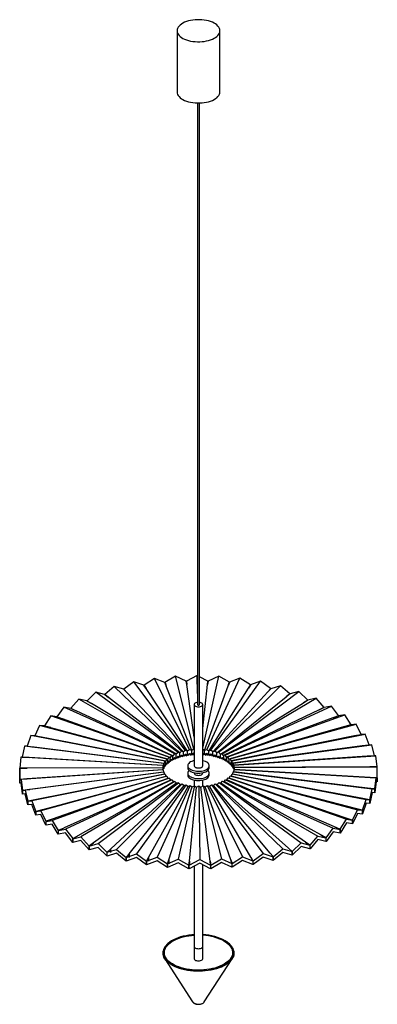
# Paper-space layout '_Trimétrica' of a CAD drawing. Header units: millimetres. Extents: x -282 to 218, y -744 to 634.
import ezdxf

# ---------------------------------------------------------------- set-up
doc = ezdxf.new("R2010")
doc.units = ezdxf.units.MM

psp = doc.layouts.new('_Trimétrica')

# ---------------------------------------------------------------- linework, layer by layer
at = {"color": 7, "linetype": 'Continuous', "lineweight": 25}
for p, q in [((-62.2, 618.7), (-62.2, 533)), ((-2.2, 533), (-2.2, 618.7)), ((-33.7, 517.5), (-33.7, -324.2)), ((-30.7, -324.2), (-30.7, 517.5)), ((-93.9, -287.6), (-108.4, -297.2)), ((-44.6, -387.5), (-93.9, -287.6)), ((-79.3, -293.4), (-93.9, -287.6)), ((-64.2, -284.7), (-79.1, -293.4)), ((-38.6, -386.9), (-64.2, -284.7)), ((-49.3, -291.4), (-64.2, -284.7)), ((-34.1, -283.7), (-49.1, -291.4)), ((-33.7, -308.9), (-34.1, -283.7)), ((-33.7, -283.9), (-34.1, -283.7)), ((-19.1, -291.3), (-30.7, -285.4)), ((-26.2, -385.3), (-3.9, -284.5)), ((-20.6, -387.4), (25.8, -287.2)), ((-3.9, -284.5), (-18.8, -291.3)), ((11, -293), (-3.9, -284.5)), ((25.8, -287.2), (11.2, -293.1)), ((40.4, -296.6), (25.8, -287.2)), ((-150.1, -298.9), (-163.3, -310.2)), ((-55.8, -389.7), (-150.1, -298.9)), ((-136.8, -302.9), (-150.1, -298.9)), ((-136.8, -302.9), (-136.6, -303.1)), ((-122.6, -292.4), (-136.6, -302.8)), ((-136.4, -303.1), (-136.6, -302.8)), ((-132.6, -307.3), (-136.6, -303.1)), ((-136.4, -303.1), (-132.5, -307.4)), ((-50.3, -388.4), (-122.6, -292.4)), ((-108.6, -297.3), (-122.6, -292.4)), ((-108.6, -297.3), (-108.5, -297.5)), ((-105.5, -301.8), (-108.5, -297.5)), ((-108.3, -297.4), (-108.4, -297.2)), ((-108.3, -297.4), (-105.4, -302)), ((-105.4, -302), (-105.5, -301.8)), ((-47.5, -389.4), (-105.4, -302)), ((-79.3, -293.4), (-79.2, -293.6)), ((-77.3, -298.2), (-79.2, -293.6)), ((-79, -293.6), (-79.1, -293.4)), ((-79, -293.6), (-77.3, -298.3)), ((-79, -294.1), (-79, -293.6)), ((-77.3, -298.3), (-77.3, -298.2)), ((-41.6, -388.6), (-77.3, -298.3)), ((-49.3, -291.4), (-49.3, -291.6)), ((-48.5, -296.2), (-49.3, -291.6)), ((-49.1, -291.6), (-49.1, -291.4)), ((-49.1, -291.6), (-48.5, -296.4)), ((-49.1, -292.8), (-49.1, -291.6)), ((-48.5, -296.4), (-48.5, -296.2)), ((-38.2, -369.7), (-48.5, -296.4)), ((-26.2, -357.6), (-19.5, -296.3)), ((-23.6, -388.6), (9.3, -298)), ((-19.5, -296.1), (-19.1, -291.5)), ((-18.9, -291.5), (-19.5, -296.3)), ((-19.1, -291.3), (-19.1, -291.5)), ((-19.1, -291.5), (-19.1, -293)), ((-18.9, -291.5), (-18.8, -291.3)), ((-17.7, -389.3), (37.5, -301.4)), ((-14.8, -388.3), (54.7, -291.7)), ((-9.3, -389.5), (82.3, -298)), ((11.1, -293.3), (9.3, -298)), ((9.4, -297.8), (10.9, -293.3)), ((11, -293), (10.9, -293.3)), ((10.9, -293.3), (10.9, -293.8)), ((11.1, -293.3), (11.2, -293.1)), ((40.5, -296.9), (37.5, -301.4)), ((37.6, -301.3), (40.3, -296.9)), ((40.4, -296.6), (40.3, -296.9)), ((40.5, -296.9), (40.6, -296.7)), ((54.7, -291.7), (40.6, -296.7)), ((68.7, -302), (54.7, -291.7)), ((68.8, -302.3), (64.7, -306.6)), ((64.9, -306.5), (68.6, -302.3)), ((68.7, -302), (68.6, -302.3)), ((68.8, -302.3), (69, -302.1)), ((82.3, -298), (69, -302.1)), ((95.6, -309.2), (82.3, -298)), ((-199.4, -316.7), (-210.6, -329.5)), ((-65.7, -393.3), (-199.4, -316.7)), ((-188.2, -319.2), (-199.4, -316.7)), ((-175.8, -307), (-188.1, -319.1)), ((-60.9, -391.3), (-175.8, -307)), ((-163.5, -310.2), (-175.8, -307)), ((-163.5, -310.2), (-163.2, -310.4)), ((-163.1, -310.4), (-163.3, -310.2)), ((-158.2, -314.3), (-163.2, -310.4)), ((-163.1, -310.4), (-158.1, -314.4)), ((-158.1, -314.4), (-158.2, -314.3)), ((-58.5, -392), (-158.1, -314.4)), ((-132.5, -307.4), (-132.6, -307.3)), ((-53.1, -390.5), (-132.5, -307.4)), ((-12, -390.4), (64.7, -306.6)), ((-6.6, -391.8), (90.5, -313.5)), ((-4.1, -391.1), (108.3, -305.9)), ((0.7, -393), (132.2, -315.4)), ((95.6, -309.4), (90.5, -313.5)), ((90.7, -313.4), (95.4, -309.4)), ((95.6, -309.2), (95.4, -309.4)), ((95.6, -309.4), (95.8, -309.2)), ((108.3, -305.9), (95.8, -309.2)), ((120.7, -317.9), (108.3, -305.9)), ((132.2, -315.4), (120.9, -318)), ((143.5, -328.2), (132.2, -315.4)), ((-220.6, -327.8), (-230.4, -341.3)), ((-69.9, -395.5), (-220.6, -327.8)), ((-210.7, -329.6), (-220.6, -327.8)), ((-210.7, -329.6), (-210.4, -329.8)), ((-210.3, -329.7), (-210.6, -329.5)), ((-203.6, -332.9), (-210.4, -329.8)), ((-210.2, -329.7), (-203.4, -333)), ((-188.2, -319.2), (-187.9, -319.4)), ((-187.8, -319.3), (-188.1, -319.1)), ((-182, -322.9), (-187.9, -319.4)), ((-187.8, -319.3), (-181.8, -323)), ((-181.8, -323), (-182, -322.9)), ((-63.4, -393.8), (-181.8, -323)), ((-38.2, -324.2), (-38.2, -409.9)), ((-26.2, -409.9), (-26.2, -324.2)), ((-1.6, -393.5), (114.5, -321.9)), ((5, -395.2), (153.7, -326.3)), ((120.6, -318.2), (114.5, -321.9)), ((114.7, -321.8), (120.4, -318.1)), ((120.7, -317.9), (120.4, -318.1)), ((120.6, -318.2), (120.9, -318)), ((143.3, -328.4), (136.4, -331.7)), ((136.6, -331.6), (143.2, -328.3)), ((143.2, -328.3), (143.5, -328.2)), ((143.3, -328.4), (143.6, -328.2)), ((153.7, -326.3), (143.6, -328.2)), ((163.7, -339.7), (153.7, -326.3)), ((-239, -340.1), (-247.5, -354.1)), ((-73.6, -398), (-239, -340.1)), ((-230.6, -341.4), (-239, -340.1)), ((-230.6, -341.4), (-230.2, -341.5)), ((-230.1, -341.4), (-230.4, -341.3)), ((-222.7, -344.2), (-230.2, -341.5)), ((-230.1, -341.4), (-222.5, -344.3)), ((-222.5, -344.3), (-222.7, -344.2)), ((-71.9, -398.2), (-222.5, -344.3)), ((-203.4, -333), (-203.6, -332.9)), ((-67.9, -395.9), (-203.4, -333)), ((136.4, -331.7), (2.9, -395.6)), ((155.8, -342.8), (7, -397.9)), ((8.7, -397.6), (172.5, -338.5)), ((163.5, -340), (155.8, -342.8)), ((156, -342.7), (163.4, -339.9)), ((163.4, -339.9), (163.7, -339.7)), ((163.5, -340), (163.8, -339.8)), ((172.5, -338.5), (163.8, -339.8)), ((181.1, -352.5), (172.5, -338.5)), ((-254.5, -353.4), (-261.3, -368)), ((-76.7, -400.6), (-254.5, -353.4)), ((-247.6, -354.2), (-254.5, -353.4)), ((-247.6, -354.2), (-247.2, -354.3)), ((-247.1, -354.3), (-247.5, -354.1)), ((-239, -356.5), (-247.2, -354.3)), ((-247.1, -354.3), (-238.8, -356.6)), ((-238.8, -356.6), (-239, -356.5)), ((-75.3, -400.8), (-238.8, -356.6)), ((172.5, -355), (10.4, -400.5)), ((11.9, -400.3), (188.3, -351.7)), ((180.8, -352.7), (172.5, -355)), ((172.7, -355), (180.7, -352.6)), ((180.7, -352.6), (181.1, -352.5)), ((180.8, -352.7), (181.2, -352.6)), ((188.3, -351.7), (181.2, -352.6)), ((195.3, -366.2), (188.3, -351.7)), ((-266.6, -367.7), (-271.8, -382.6)), ((-79.1, -403.5), (-266.6, -367.7)), ((-261.4, -368.1), (-266.6, -367.7)), ((-261.4, -368.1), (-261, -368.2)), ((-260.9, -368.1), (-261.3, -368)), ((-252.3, -369.8), (-261, -368.2)), ((-260.9, -368.1), (-252, -369.9)), ((-252, -369.9), (-252.3, -369.8)), ((-78.1, -403.6), (-252, -369.9)), ((186.1, -368.2), (13.3, -403.2)), ((14.4, -403.1), (200.9, -365.9)), ((195, -366.4), (186.1, -368.2)), ((186.4, -368.2), (194.9, -366.3)), ((194.9, -366.3), (195.3, -366.2)), ((195, -366.4), (195.4, -366.3)), ((200.9, -365.9), (195.4, -366.3)), ((206.3, -380.7), (200.9, -365.9)), ((-275.4, -382.6), (-278.9, -397.7)), ((-80.9, -406.5), (-275.4, -382.6)), ((-271.9, -382.7), (-275.4, -382.6)), ((-271.9, -382.7), (-271.5, -382.8)), ((-271.4, -382.7), (-271.8, -382.6)), ((-262.4, -383.9), (-271.5, -382.8)), ((-271.4, -382.7), (-262.1, -383.9)), ((-262.1, -383.9), (-262.4, -383.9)), ((-80.2, -406.5), (-262.1, -383.9)), ((196.6, -382.1), (15.5, -406.1)), ((16.2, -406.1), (210.1, -380.7)), ((205.9, -380.9), (196.6, -382.1)), ((196.9, -382.1), (205.9, -380.8)), ((205.9, -380.8), (206.3, -380.7)), ((205.9, -380.9), (206.4, -380.9)), ((210.1, -380.7), (206.4, -380.9)), ((213.8, -395.8), (210.1, -380.7)), ((-280.6, -397.9), (-282.3, -413.2)), ((-81.9, -409.5), (-280.6, -397.9)), ((-278.9, -397.9), (-280.6, -397.9)), ((-278.4, -397.8), (-278.9, -397.7)), ((-278.9, -397.9), (-278.5, -397.9)), ((-269.1, -398.4), (-278.5, -397.9)), ((-278.4, -397.8), (-268.9, -398.4)), ((-268.9, -398.4), (-269.1, -398.4)), ((-81.6, -409.5), (-268.9, -398.4)), ((-73.6, -398), (-75.3, -400.8)), ((-71.9, -398.2), (-73.6, -398)), ((-69.9, -395.5), (-71.9, -398.2)), ((-71.9, -403.4), (-71.9, -398.2)), ((-67.9, -395.9), (-69.9, -395.5)), ((-69.4, -402.7), (-65.7, -398.4)), ((-65.7, -393.3), (-67.9, -395.9)), ((-67.9, -401), (-67.9, -395.9)), ((-66.6, -401.3), (-66.6, -399.2)), ((-65, -400.5), (-66.6, -399.5)), ((-63.4, -393.8), (-65.7, -393.3)), ((-65.7, -398.4), (-61.9, -399.3)), ((-65, -400.5), (-60.9, -396.5)), ((-65, -398.5), (-65, -400.5)), ((-60.9, -391.3), (-63.4, -393.8)), ((-63.4, -398.9), (-63.4, -393.8)), ((-61.9, -399.3), (-61.9, -397.3)), ((-60.2, -398.6), (-61.8, -397.4)), ((-58.5, -392), (-60.9, -391.3)), ((-60.9, -396.5), (-56.8, -397.6)), ((-60.2, -398.6), (-55.8, -394.9)), ((-60.2, -396.6), (-60.2, -398.6)), ((-55.8, -389.7), (-58.5, -392)), ((-58.5, -397.2), (-58.5, -392)), ((-56.8, -397.6), (-56.8, -395.6)), ((-55, -397.1), (-56.5, -395.4)), ((-53.1, -390.5), (-55.8, -389.7)), ((-55.8, -394.9), (-51.4, -396.2)), ((-55, -397.1), (-50.3, -393.6)), ((-55, -395), (-55, -397.1)), ((-50.3, -388.4), (-53.1, -390.5)), ((-53.1, -395.7), (-53.1, -390.5)), ((-51.4, -396.2), (-51.4, -394.2)), ((-49.4, -395.8), (-50.7, -393.8)), ((-47.5, -389.4), (-50.3, -388.4)), ((-50.3, -393.6), (-45.6, -395.2)), ((-49.4, -395.8), (-44.6, -392.6)), ((-49.4, -393.8), (-49.4, -395.8)), ((-44.6, -387.5), (-47.5, -389.4)), ((-47.5, -394.6), (-47.5, -389.4)), ((-45.6, -395.2), (-45.6, -393.2)), ((-41.6, -388.6), (-44.6, -387.5)), ((-44.6, -392.6), (-39.7, -394.6)), ((-43.6, -394.9), (-44.4, -392.8)), ((-43.6, -394.9), (-38.6, -392)), ((-43.6, -392.9), (-43.6, -394.9)), ((-38.6, -386.9), (-41.6, -388.6)), ((-41.6, -393.8), (-41.6, -388.6)), ((-39.7, -394.6), (-39.7, -392.5)), ((-38.2, -387.1), (-38.6, -386.9)), ((-38.6, -392), (-38.2, -392.2)), ((-23.6, -388.6), (-26.2, -387)), ((-26.2, -392.2), (-21.6, -394.9)), ((-25.5, -394.5), (-20.6, -392.5)), ((-25.5, -392.5), (-25.5, -394.5)), ((-20.6, -387.4), (-23.6, -388.6)), ((-23.6, -393.7), (-23.6, -388.6)), ((-20.8, -392.6), (-21.6, -394.9)), ((-21.6, -394.9), (-21.6, -392.8)), ((-17.7, -389.3), (-20.6, -387.4)), ((-20.6, -392.5), (-15.8, -395.7)), ((-19.5, -393.1), (-19.5, -395.1)), ((-19.5, -395.1), (-14.8, -393.4)), ((-14.8, -388.3), (-17.7, -389.3)), ((-17.7, -394.4), (-17.7, -389.3)), ((-14.5, -393.7), (-15.8, -395.7)), ((-15.8, -395.7), (-15.8, -393.7)), ((-12, -390.4), (-14.8, -388.3)), ((-14.8, -393.4), (-10.2, -396.9)), ((-13.8, -394.1), (-13.8, -396.1)), ((-13.8, -396.1), (-9.3, -394.7)), ((-9.3, -389.5), (-12, -390.4)), ((-12, -395.5), (-12, -390.4)), ((-10.2, -396.9), (-10.2, -394.9)), ((-8.7, -395.2), (-10.2, -396.9)), ((-6.6, -391.8), (-9.3, -389.5)), ((-9.3, -394.7), (-4.9, -398.4)), ((-8.3, -395.4), (-8.3, -397.4)), ((-8.3, -397.4), (-4.1, -396.3)), ((-4.1, -391.1), (-6.6, -391.8)), ((-6.6, -397), (-6.6, -391.8)), ((-4.9, -398.4), (-4.9, -396.4)), ((-3.3, -397.1), (-4.9, -398.4)), ((-1.6, -393.5), (-4.1, -391.1)), ((-4.1, -396.3), (0, -400.3)), ((-3.1, -397), (-3.1, -399.1)), ((-3.1, -399.1), (0.7, -398.2)), ((0.7, -393), (-1.6, -393.5)), ((-1.6, -398.7), (-1.6, -393.5)), ((0, -400.3), (0, -398.3)), ((1.6, -399.3), (0, -400.3)), ((2.9, -395.6), (0.7, -393)), ((0.7, -398.2), (4.4, -402.4)), ((1.6, -399), (1.6, -401)), ((5, -395.2), (2.9, -395.6)), ((2.9, -395.6), (2.9, -400.8)), ((7, -397.9), (5, -395.2)), ((8.7, -397.6), (7, -397.9)), ((7, -397.9), (7, -403.1)), ((10.4, -400.5), (8.7, -397.6)), ((203.8, -396.6), (17, -409.1)), ((17.4, -409.1), (215.7, -396)), ((213.4, -396), (203.8, -396.6)), ((204.1, -396.6), (213.3, -395.9)), ((213.3, -395.9), (213.8, -395.8)), ((213.4, -396), (213.8, -396)), ((215.7, -396), (213.8, -396)), ((217.6, -411.3), (215.7, -396)), ((-281.9, -413.2), (-282.3, -413.2)), ((-282.3, -413.3), (-281.9, -413.3)), ((-282.3, -413.3), (-282.2, -413.4)), ((-282.3, -418.5), (-282.3, -413.3)), ((-82.2, -412.6), (-282.2, -413.4)), ((-281.9, -413.2), (-272.1, -413.3)), ((-272.4, -413.3), (-281.9, -413.3)), ((-272.1, -413.3), (-272.4, -413.3)), ((-82.2, -412.6), (-272.1, -413.3)), ((-81.9, -409.5), (-82.2, -412.6)), ((-82.2, -412.6), (-82.2, -415.7)), ((-82.2, -412.6), (-82.2, -412.6)), ((-81.6, -409.5), (-81.9, -409.5)), ((-81.8, -415.8), (-80.9, -411.6)), ((-80.9, -406.5), (-81.6, -409.5)), ((-81.6, -414.7), (-81.6, -409.5)), ((-80.2, -406.5), (-80.9, -406.5)), ((-80.9, -411.6), (-79.7, -411.7)), ((-80.8, -413.6), (-79.1, -408.6)), ((-80.8, -411.6), (-80.8, -413.6)), ((-79.1, -403.5), (-80.2, -406.5)), ((-80.2, -411.6), (-80.2, -406.5)), ((-79, -410.6), (-79.8, -410.5)), ((-79.7, -411.7), (-79.7, -410.3)), ((-78.1, -403.6), (-79.1, -403.5)), ((-79.1, -408.6), (-77.4, -408.8)), ((-79, -410.6), (-76.7, -405.8)), ((-79, -408.6), (-79, -410.6)), ((-76.7, -400.6), (-78.1, -403.6)), ((-78.1, -408.7), (-78.1, -403.6)), ((-76.4, -407.8), (-77.5, -407.5)), ((-77.4, -408.8), (-77.4, -407.3)), ((-75.3, -400.8), (-76.7, -400.6)), ((-76.7, -405.8), (-74.4, -406.1)), ((-76.4, -407.8), (-73.6, -403.1)), ((-76.4, -405.8), (-76.4, -407.8)), ((-75.3, -405.9), (-75.3, -400.8)), ((-73.2, -405.2), (-74.5, -404.7)), ((-74.4, -406.1), (-74.4, -404.4)), ((-73.6, -403.1), (-70.8, -403.5)), ((-73.2, -405.2), (-69.9, -400.6)), ((-73.2, -403.1), (-73.2, -405.2)), ((-69.4, -402.7), (-70.9, -402)), ((-70.8, -403.5), (-70.8, -401.5)), ((-69.9, -400.6), (-66.6, -401.3)), ((-69.4, -400.7), (-69.4, -402.7)), ((-47.2, -409.9), (-47.2, -412.5)), ((-17.2, -412.5), (-17.2, -409.9)), ((1.6, -401), (5, -400.4)), ((4.4, -402.4), (4.4, -400.4)), ((5.9, -401.7), (4.4, -402.4)), ((5, -400.4), (8.3, -404.8)), ((5.8, -401.2), (5.8, -403.3)), ((5.8, -403.3), (8.7, -402.8)), ((8.3, -404.8), (8.3, -402.8)), ((9.6, -404.3), (8.3, -404.8)), ((8.7, -402.8), (11.6, -407.5)), ((9.5, -404.1), (9.5, -405.7)), ((9.5, -405.7), (11.9, -405.4)), ((11.9, -400.3), (10.4, -400.5)), ((10.4, -400.5), (10.4, -405.6)), ((11.6, -407.5), (11.6, -405.4)), ((12.7, -407.1), (11.6, -407.5)), ((13.3, -403.2), (11.9, -400.3)), ((11.9, -405.4), (14.2, -410.3)), ((12.6, -406.9), (12.6, -408.4)), ((12.6, -408.4), (14.4, -408.3)), ((14.4, -403.1), (13.3, -403.2)), ((13.3, -403.2), (13.3, -408.4)), ((14.2, -410.3), (14.2, -408.3)), ((15.1, -410.1), (14.2, -410.3)), ((15.5, -406.1), (14.4, -403.1)), ((14.4, -408.3), (16.2, -413.2)), ((15, -409.9), (15, -411.3)), ((15, -411.3), (16.2, -411.2)), ((16.2, -406.1), (15.5, -406.1)), ((15.5, -406.1), (15.5, -411.3)), ((17, -409.1), (16.2, -406.1)), ((16.2, -413.2), (16.2, -411.2)), ((16.2, -411.2), (17.5, -416.3)), ((16.7, -413.2), (16.2, -413.2)), ((17.4, -409.1), (17, -409.1)), ((17, -409.1), (17, -414.3)), ((17.8, -412.2), (17.4, -409.1)), ((207.5, -411.4), (17.8, -412.2)), ((17.8, -412.2), (217.8, -411.5)), ((17.8, -415.3), (17.8, -412.2)), ((17.8, -412.2), (17.8, -412.2)), ((17.8, -412.2), (17.8, -415)), ((217.2, -411.4), (207.5, -411.4)), ((208.1, -411.4), (217.2, -411.3)), ((217.2, -411.3), (217.6, -411.3)), ((217.2, -411.4), (217.7, -411.4)), ((217.8, -411.5), (217.7, -411.4)), ((217.9, -426.9), (217.8, -411.5)), ((-282.2, -418.5), (-282.3, -418.5)), ((-282.2, -413.4), (-282.1, -428.8)), ((-282.1, -434), (-282.2, -418.5)), ((-81.8, -415.7), (-280.2, -428.9)), ((-80.7, -418.8), (-274.5, -444.2)), ((-82.2, -415.7), (-271.9, -428.2)), ((-81.4, -418.8), (-268.2, -443.1)), ((-78.8, -421.7), (-265.3, -459)), ((-79.9, -421.8), (-261.1, -457.5)), ((-76.3, -424.6), (-252.7, -473.1)), ((-77.7, -424.7), (-250.6, -471.5)), ((-82.2, -415.7), (-81.8, -415.7)), ((-82, -415.9), (-81.9, -414.7)), ((-81.9, -414.7), (-81.3, -414.7)), ((-81.8, -415.7), (-81.4, -418.8)), ((-81.4, -418.8), (-80.7, -418.8)), ((-80.8, -413.6), (-81.3, -413.5)), ((-80.7, -418.8), (-79.9, -421.8)), ((-79.9, -421.8), (-78.8, -421.7)), ((-78.8, -421.7), (-77.7, -424.7)), ((-77.7, -424.7), (-76.3, -424.6)), ((-76.3, -424.6), (-74.9, -427.5)), ((-47.2, -420.2), (-47.2, -422.8)), ((-38.2, -419.6), (-38.2, -420.2)), ((-26.2, -420.2), (-26.2, -419.6)), ((-17.2, -422.8), (-17.2, -420.2)), ((7.4, -429.7), (9.1, -426.9)), ((9.1, -426.9), (174.6, -484.8)), ((9.1, -426.9), (10.8, -427.2)), ((10.8, -427.2), (12.2, -424.2)), ((12.2, -424.2), (190, -471.4)), ((12.2, -424.2), (13.6, -424.4)), ((13.6, -424.4), (14.7, -421.4)), ((187.6, -469.8), (13.6, -424.4)), ((14.7, -421.4), (202.2, -457.2)), ((14.7, -421.4), (15.7, -421.5)), ((15.7, -421.5), (16.4, -418.4)), ((197.7, -455.8), (15.7, -421.5)), ((16.4, -418.4), (210.9, -442.3)), ((16.4, -418.4), (17.1, -418.4)), ((16.7, -414.3), (17.4, -414.3)), ((17.1, -418.4), (17.5, -415.3)), ((204.4, -441.2), (17.1, -418.4)), ((17.4, -414.3), (17.5, -415.4)), ((17.5, -415.3), (216.2, -427)), ((17.5, -415.3), (17.8, -415.3)), ((207.7, -426.4), (17.8, -415.3)), ((217.4, -427), (207.7, -426.4)), ((208, -426.4), (217.4, -426.9)), ((214.5, -442.3), (216.2, -427)), ((216.2, -427), (217.9, -427)), ((217.4, -427), (217.9, -427)), ((217.9, -432.1), (217.9, -426.9)), ((217.9, -427), (217.9, -432.2)), ((-282.1, -428.8), (-282.1, -434)), ((-282.1, -428.9), (-281.6, -428.9)), ((-282.1, -428.9), (-280.2, -428.9)), ((-282.1, -434.1), (-282.1, -428.9)), ((-280.2, -434), (-282.1, -434.1)), ((-281.7, -428.8), (-271.9, -428.2)), ((-272.2, -428.3), (-281.6, -428.9)), ((-280.2, -428.9), (-278.3, -444.2)), ((-278.3, -449.4), (-280.2, -434)), ((-271.9, -428.2), (-272.2, -428.3)), ((-73.2, -427.2), (-236.9, -486.4)), ((-74.9, -427.5), (-236.9, -484.6)), ((-71.4, -430), (-220.2, -496.9)), ((-69.4, -429.7), (-218.1, -498.5)), ((-67.4, -432.4), (-200.8, -508)), ((-65.1, -431.8), (-196.6, -509.4)), ((-62.8, -434.4), (-179, -517.8)), ((-172.7, -518.9), (-60.3, -433.7)), ((-155, -526.2), (-57.8, -436.2)), ((-146.8, -526.9), (-55.1, -435.3)), ((-129.2, -533.1), (-52.4, -437.6)), ((-49.6, -436.6), (-119.1, -533.2)), ((-102, -538.3), (-46.8, -438.7)), ((-43.8, -437.5), (-90.2, -537.7)), ((-74.9, -427.5), (-73.2, -427.2)), ((-73.8, -541.7), (-40.9, -439.4)), ((-73.2, -427.2), (-71.4, -430)), ((-71.4, -430), (-69.4, -429.7)), ((-69.4, -429.7), (-67.4, -432.4)), ((-67.4, -432.4), (-65.1, -431.8)), ((-62.8, -434.4), (-65.1, -431.8)), ((-60.3, -433.7), (-62.8, -434.4)), ((-37.9, -438), (-60.5, -540.4)), ((-60.3, -433.7), (-57.8, -436.2)), ((-57.8, -436.2), (-55.1, -435.3)), ((-55.1, -435.3), (-52.4, -437.6)), ((-52.4, -437.6), (-49.6, -436.6)), ((-49.6, -436.6), (-46.8, -438.7)), ((-46.8, -438.7), (-43.8, -437.5)), ((-44.9, -543.4), (-34.9, -439.7)), ((-43.8, -437.5), (-40.9, -439.4)), ((-40.9, -439.4), (-37.9, -438)), ((-38.2, -429.8), (-38.2, -438.2)), ((-37.9, -438), (-34.9, -439.7)), ((-34.9, -439.7), (-31.9, -438.2)), ((-31.9, -438.2), (-30.4, -541.2)), ((-31.9, -438.2), (-28.8, -439.7)), ((-28.8, -439.7), (-25.8, -438)), ((-15.9, -543.3), (-28.8, -439.7)), ((-26.2, -438.2), (-26.2, -429.8)), ((-25.8, -438), (-0.2, -540.1)), ((-25.8, -438), (-22.8, -439.3)), ((-22.8, -439.3), (-19.9, -437.4)), ((12.8, -541.4), (-22.8, -439.3)), ((-19.9, -437.4), (29.4, -537.2)), ((-19.9, -437.4), (-17, -438.5)), ((-17, -438.5), (-14.1, -436.4)), ((41, -537.7), (-17, -438.5)), ((-14.1, -436.4), (58.2, -532.5)), ((-14.1, -436.4), (-11.3, -437.4)), ((-11.3, -437.4), (-8.7, -435.1)), ((68, -532.3), (-11.3, -437.4)), ((-8.7, -435.1), (85.6, -526)), ((-8.7, -435.1), (-6, -436)), ((-6, -436), (-3.5, -433.5)), ((93.6, -525.3), (-6, -436)), ((-3.5, -433.5), (111.3, -517.8)), ((-3.5, -433.5), (-1, -434.2)), ((-1, -434.2), (1.2, -431.6)), ((117.4, -516.7), (-1, -434.2)), ((1.2, -431.6), (134.9, -508.2)), ((1.2, -431.6), (3.5, -432.1)), ((3.5, -432.1), (5.4, -429.4)), ((138.9, -506.7), (3.5, -432.1)), ((5.4, -429.4), (156.1, -497.1)), ((5.4, -429.4), (7.4, -429.7)), ((158, -495.4), (7.4, -429.7)), ((174.3, -483.1), (10.8, -427.2)), ((216.2, -432.1), (214.5, -447.5)), ((217.9, -432.2), (216.2, -432.1)), ((-278.3, -444.2), (-278.3, -449.4)), ((-278.2, -444.4), (-274.5, -444.2)), ((-278.2, -444.4), (-277.8, -444.3)), ((-278.2, -449.5), (-278.2, -444.4)), ((-274.5, -449.3), (-278.2, -449.5)), ((-268.5, -443.1), (-277.8, -444.3)), ((-277.8, -444.2), (-268.2, -443.1)), ((-274.5, -444.2), (-270.8, -459.3)), ((-270.8, -464.5), (-274.5, -449.3)), ((-268.2, -443.1), (-268.5, -443.1)), ((214, -442.4), (204.4, -441.2)), ((204.7, -441.3), (214, -442.3)), ((207.5, -457.5), (210.9, -442.3)), ((210.9, -447.5), (207.5, -462.7)), ((210.9, -442.3), (214.4, -442.5)), ((214.4, -447.7), (210.9, -447.5)), ((214, -442.4), (214.4, -442.5)), ((214.4, -442.5), (214.4, -447.7)), ((214.5, -447.5), (214.5, -442.3)), ((-270.8, -459.3), (-270.8, -464.5)), ((-270.7, -459.4), (-265.3, -459)), ((-270.7, -459.4), (-270.3, -459.4)), ((-270.7, -464.6), (-270.7, -459.4)), ((-265.3, -464.1), (-270.7, -464.6)), ((-270.4, -459.3), (-261.1, -457.5)), ((-261.3, -457.6), (-270.3, -459.4)), ((-265.3, -459), (-259.9, -473.9)), ((-259.9, -479), (-265.3, -464.1)), ((-261.1, -457.5), (-261.3, -457.6)), ((197, -472.1), (202.2, -457.2)), ((202.2, -462.3), (197, -477.3)), ((207, -457.5), (197.7, -455.8)), ((198, -455.8), (207, -457.4)), ((202.2, -457.2), (207.4, -457.6)), ((207.4, -462.8), (202.2, -462.3)), ((207, -457.5), (207.4, -457.6)), ((207.4, -457.6), (207.4, -462.8)), ((207.5, -462.7), (207.5, -457.5)), ((-259.9, -473.9), (-259.9, -479)), ((-259.8, -474), (-252.7, -473.1)), ((-259.8, -474), (-259.4, -473.9)), ((-259.8, -479.2), (-259.8, -474)), ((-252.7, -478.3), (-259.8, -479.2)), ((-259.5, -473.8), (-250.6, -471.5)), ((-250.8, -471.5), (-259.4, -473.9)), ((-252.7, -473.1), (-245.6, -487.6)), ((-245.6, -492.8), (-252.7, -478.3)), ((-250.6, -471.5), (-250.8, -471.5)), ((183.1, -485.9), (190, -471.4)), ((190, -476.6), (183.1, -491.1)), ((196.5, -472.1), (187.6, -469.8)), ((187.9, -469.9), (196.5, -472)), ((190, -471.4), (196.9, -472.2)), ((196.9, -477.4), (190, -476.6)), ((196.5, -472.1), (196.9, -472.2)), ((196.9, -472.2), (196.9, -477.4)), ((197, -477.3), (197, -472.1)), ((-245.2, -487.5), (-245.6, -487.6)), ((-245.6, -487.6), (-245.6, -492.8)), ((-245.5, -487.7), (-236.9, -486.4)), ((-245.5, -487.7), (-245.2, -487.6)), ((-245.5, -492.9), (-245.5, -487.7)), ((-236.9, -491.5), (-245.5, -492.9)), ((-245.3, -487.5), (-236.9, -484.6)), ((-237.1, -484.7), (-245.2, -487.6)), ((-236.9, -484.6), (-237.1, -484.7)), ((-236.9, -486.4), (-228.3, -500.4)), ((-228.3, -505.5), (-236.9, -491.5)), ((165.7, -498.8), (158, -495.4)), ((158.2, -495.5), (165.8, -498.7)), ((166.1, -498.8), (174.6, -484.8)), ((174.6, -489.9), (166.1, -504)), ((182.6, -485.9), (174.3, -483.1)), ((174.6, -483.2), (182.7, -485.8)), ((174.6, -484.8), (183, -486.1)), ((183, -491.2), (174.6, -489.9)), ((182.6, -485.9), (183, -486.1)), ((182.7, -485.8), (183.1, -485.9)), ((183, -486.1), (183, -491.2)), ((183.1, -491.1), (183.1, -485.9)), ((-227.9, -500.2), (-228.3, -500.4)), ((-228.3, -500.4), (-228.3, -505.5)), ((-228.1, -500.4), (-218.1, -498.5)), ((-228.1, -500.4), (-227.8, -500.3)), ((-228.1, -505.6), (-228.1, -500.4)), ((-218.1, -503.7), (-228.1, -505.6)), ((-227.9, -500.2), (-220.2, -496.9)), ((-220.5, -497), (-227.8, -500.3)), ((-220.2, -496.9), (-220.5, -497)), ((-218.1, -498.5), (-208.1, -511.9)), ((-208.1, -517.1), (-218.1, -503.7)), ((-207.9, -512), (-196.6, -509.4)), ((-207.7, -511.8), (-200.8, -508)), ((-201, -508.1), (-207.6, -511.9)), ((-200.8, -508), (-201, -508.1)), ((-196.6, -509.4), (-185.3, -522.2)), ((123.8, -521), (134.9, -508.2)), ((134.9, -508.2), (146.1, -510.7)), ((145.8, -510.5), (138.9, -506.7)), ((139.1, -506.8), (145.9, -510.4)), ((146.3, -510.6), (156.1, -497.1)), ((156.1, -502.2), (146.3, -515.8)), ((156.1, -497.1), (166, -498.9)), ((166, -504.1), (156.1, -502.2)), ((165.7, -498.8), (166, -498.9)), ((165.8, -498.7), (166.1, -498.8)), ((166, -498.9), (166, -504.1)), ((166.1, -504), (166, -504)), ((166.1, -504), (166.1, -498.8)), ((-207.7, -511.8), (-208.1, -511.9)), ((-208.1, -511.9), (-208.1, -517.1)), ((-208.1, -517.1), (-207.7, -517)), ((-207.6, -511.9), (-207.9, -512)), ((-207.9, -517.2), (-207.9, -512)), ((-196.6, -514.6), (-207.9, -517.2)), ((-185.3, -527.4), (-196.6, -514.6)), ((-185, -522), (-185.3, -522.2)), ((-185.3, -522.2), (-185.3, -527.4)), ((-185.1, -522.3), (-172.7, -518.9)), ((-185.1, -522.3), (-184.9, -522.1)), ((-185.1, -527.5), (-185.1, -522.3)), ((-185, -522), (-179, -517.8)), ((-179.2, -517.9), (-184.9, -522.1)), ((-179, -517.8), (-179.2, -517.9)), ((-172.7, -518.9), (-160.3, -530.9)), ((99, -529.9), (111.3, -517.8)), ((111.3, -523), (99, -535.1)), ((111.3, -517.8), (123.6, -521.1)), ((123.6, -526.3), (111.3, -523)), ((123.3, -520.9), (117.4, -516.7)), ((117.5, -516.8), (123.5, -520.8)), ((123.3, -520.9), (123.6, -521.1)), ((123.5, -520.8), (123.8, -521)), ((123.6, -521.1), (123.6, -526.3)), ((134.9, -513.3), (123.8, -526.2)), ((123.8, -526.2), (123.8, -521)), ((146.1, -515.9), (134.9, -513.3)), ((145.8, -510.5), (146.1, -510.7)), ((145.9, -510.4), (146.3, -510.6)), ((146.1, -510.7), (146.1, -515.9)), ((146.3, -515.8), (146.1, -515.7)), ((146.3, -515.8), (146.3, -510.6)), ((-185.3, -527.4), (-185, -527.2)), ((-172.7, -524.1), (-185.1, -527.5)), ((-160.3, -536.1), (-172.7, -524.1)), ((-160.3, -530.9), (-160, -530.8)), ((-160.3, -530.9), (-160.3, -536.1)), ((-160, -535.9), (-160.3, -536.1)), ((-160.1, -531), (-146.8, -526.9)), ((-159.9, -530.8), (-160.1, -531)), ((-160.1, -536.2), (-160.1, -531)), ((-146.8, -532), (-160.1, -536.2)), ((-160, -530.7), (-155, -526.2)), ((-155.1, -526.4), (-159.9, -530.8)), ((-155, -526.2), (-155.1, -526.4)), ((-155.1, -526.4), (-155.1, -531.5)), ((-146.8, -526.9), (-133.4, -538.1)), ((-133.4, -543.3), (-146.8, -532)), ((-133.2, -537.9), (-129.2, -533.1)), ((-133.2, -538.1), (-119.1, -533.2)), ((-129.3, -533.2), (-133, -537.9)), ((-129.2, -533.1), (-129.3, -533.2)), ((-129.3, -533.2), (-129.3, -538.4)), ((-119.1, -533.2), (-105.1, -543.5)), ((14.9, -546.8), (29.4, -537.2)), ((29.4, -537.2), (44, -543)), ((44.2, -542.9), (58.2, -532.5)), ((58.2, -532.5), (72.2, -537.3)), ((72, -537.1), (68, -532.3)), ((68.1, -532.4), (72.2, -537.1)), ((72, -537.1), (72.2, -537.3)), ((72.2, -537.1), (72.4, -537.3)), ((72.2, -537.3), (72.2, -542.5)), ((72.4, -537.3), (85.6, -526)), ((85.6, -531.1), (72.4, -542.5)), ((72.4, -542.5), (72.4, -537.3)), ((85.6, -526), (98.8, -530)), ((98.8, -535.2), (85.6, -531.1)), ((98.6, -529.8), (93.6, -525.3)), ((93.7, -525.4), (98.8, -529.8)), ((98.6, -529.8), (98.8, -530)), ((98.8, -529.8), (99, -529.9)), ((98.8, -530), (98.8, -535.2)), ((99, -535.1), (98.8, -535)), ((99, -535.1), (99, -529.9)), ((123.8, -526.2), (123.5, -526)), ((-133.2, -537.9), (-133.4, -538.1)), ((-133.4, -538.1), (-133.4, -543.3)), ((-133.4, -543.3), (-133.2, -543.1)), ((-133, -537.9), (-133.2, -538.1)), ((-133.2, -543.3), (-133.2, -538.1)), ((-119.1, -538.3), (-133.2, -543.3)), ((-105.1, -548.7), (-119.1, -538.3)), ((-104.9, -543.3), (-105.1, -543.5)), ((-105.1, -543.5), (-105.1, -548.7)), ((-105.1, -548.7), (-104.9, -548.5)), ((-104.9, -543.3), (-102, -538.3)), ((-104.8, -543.5), (-90.2, -537.7)), ((-90.2, -542.8), (-104.8, -548.7)), ((-104.7, -543.3), (-104.8, -543.5)), ((-104.8, -548.7), (-104.8, -543.5)), ((-102.1, -538.4), (-104.7, -543.3)), ((-102, -538.3), (-102.1, -538.4)), ((-102.1, -538.4), (-102.1, -543.6)), ((-90.2, -537.7), (-75.7, -547.1)), ((-75.7, -552.3), (-90.2, -542.8)), ((-75.5, -546.9), (-75.7, -547.1)), ((-75.7, -547.1), (-75.7, -552.3)), ((-75.6, -546.9), (-73.8, -541.7)), ((-75.4, -547.2), (-60.5, -540.4)), ((-73.8, -541.9), (-75.4, -546.9)), ((-60.5, -545.5), (-75.4, -552.3)), ((-75.4, -546.9), (-75.4, -547.2)), ((-75.4, -552.3), (-75.4, -547.2)), ((-73.8, -541.7), (-73.8, -541.9)), ((-73.8, -541.9), (-73.8, -547.1)), ((-60.5, -540.4), (-45.6, -548.9)), ((-45.6, -554.1), (-60.5, -545.5)), ((-45.6, -548.7), (-44.9, -543.4)), ((-45.6, -548.7), (-45.6, -548.9)), ((-45.6, -553.9), (-45.6, -548.7)), ((-45.6, -548.9), (-45.6, -554.1)), ((-45.4, -548.9), (-30.4, -541.2)), ((-45, -543.6), (-45.4, -548.7)), ((-30.4, -546.3), (-45.4, -554.1)), ((-45.4, -548.7), (-45.4, -548.9)), ((-45.4, -554.1), (-45.4, -548.9)), ((-44.9, -543.4), (-45, -543.6)), ((-45, -543.6), (-45, -548.8)), ((-38.2, -550.4), (-38.2, -679.9)), ((-30.4, -541.2), (-15.4, -548.8)), ((-15.4, -554), (-30.4, -546.3)), ((-26.2, -679.9), (-26.2, -548.4)), ((-15.4, -548.6), (-15.9, -543.3)), ((-15.9, -543.5), (-15.2, -548.6)), ((-15.4, -548.6), (-15.4, -548.8)), ((-15.4, -548.8), (-15.4, -554)), ((-15.2, -548.6), (-15.1, -548.8)), ((-15.1, -548.8), (-0.2, -540.1)), ((-0.2, -545.3), (-15.1, -554)), ((-15.1, -554), (-15.1, -548.8)), ((-0.2, -540.1), (14.6, -546.8)), ((14.6, -552), (-0.2, -545.3)), ((14.6, -546.6), (12.8, -541.4)), ((12.9, -541.5), (14.8, -546.6)), ((14.6, -546.6), (14.6, -546.8)), ((14.6, -546.8), (14.6, -552)), ((14.8, -546.6), (14.9, -546.8)), ((29.4, -542.4), (14.9, -552)), ((14.9, -552), (14.9, -546.8)), ((44, -548.2), (29.4, -542.4)), ((43.8, -542.7), (41, -537.7)), ((41, -537.9), (44, -542.7)), ((43.8, -542.7), (44, -543)), ((44, -542.7), (44.2, -542.9)), ((44, -543), (44, -548.2)), ((44.2, -548.1), (44, -547.9)), ((58.2, -537.6), (44.2, -548.1)), ((44.2, -548.1), (44.2, -542.9)), ((72.2, -542.5), (58.2, -537.6)), ((72.4, -542.5), (72.2, -542.3)), ((-75.7, -552.3), (-75.5, -552.1)), ((-75.4, -551.7), (-75.6, -552.1)), ((-45.4, -552.2), (-45.6, -553.9)), ((-45.6, -554.1), (-45.6, -553.9)), ((-45.4, -554.1), (-45.4, -553.9)), ((-15.2, -553.7), (-15.4, -552.5)), ((-15.1, -554), (-15.2, -553.7)), ((14.8, -551.8), (14.6, -551.4)), ((14.9, -552), (14.8, -551.8)), ((-79.3, -680), (-40.4, -740.4)), ((-24.1, -740.4), (14.9, -680))]:
    psp.add_line(p, q, dxfattribs=at)
at = {"color": 7, "linetype": 'Continuous', "lineweight": 25, "flags": 128}
for points in [[(-46.2, 605), (-43.3, 604.3), (-40.2, 603.8), (-37, 603.4), (-33.8, 603.3), (-30.5, 603.3), (-27.3, 603.5), (-24.1, 603.8), (-21.1, 604.4), (-18.1, 605.1), (-15.3, 605.9), (-12.8, 606.9), (-10.4, 608.1), (-8.3, 609.4), (-6.5, 610.8), (-5, 612.2), (-3.8, 613.8), (-2.9, 615.4), (-2.4, 617.1), (-2.2, 618.7), (-2.4, 620.4), (-2.9, 622), (-3.8, 623.7), (-5, 625.2), (-6.5, 626.7), (-8.4, 628.1), (-10.5, 629.3), (-12.8, 630.5), (-15.4, 631.5), (-18.2, 632.4), (-21.2, 633.1), (-24.3, 633.6), (-27.4, 633.9), (-30.7, 634.1), (-33.9, 634.1), (-37.1, 633.9), (-40.3, 633.6), (-43.4, 633), (-46.3, 632.3), (-49.1, 631.5), (-51.7, 630.5), (-54, 629.3), (-56.1, 628), (-58, 626.6), (-59.5, 625.2), (-60.7, 623.6), (-61.5, 622), (-62.1, 620.3), (-62.2, 618.7), (-62, 617), (-61.5, 615.3), (-60.6, 613.7), (-59.4, 612.2), (-57.9, 610.7), (-56.1, 609.3), (-54, 608), (-51.6, 606.9), (-49, 605.9), (-46.2, 605)], [(-62.2, 533), (-62.2, 533), (-62, 531.3), (-61.5, 529.6), (-60.6, 528), (-59.4, 526.5), (-57.9, 525), (-56.1, 523.6), (-54, 522.3), (-51.6, 521.2), (-49, 520.2), (-46.2, 519.3)], [(-46.2, 519.3), (-43.3, 518.6), (-40.2, 518.1), (-37, 517.7), (-33.8, 517.6), (-30.5, 517.6), (-27.3, 517.7), (-24.1, 518.1), (-21.1, 518.6), (-18.1, 519.3), (-15.3, 520.2), (-12.8, 521.2), (-10.4, 522.4), (-8.3, 523.7), (-6.5, 525), (-5, 526.5), (-3.8, 528.1), (-2.9, 529.7), (-2.4, 531.3), (-2.2, 533)], [(-33.7, -321.2), (-34.5, -321.3), (-35.8, -321.7), (-36.9, -322.3), (-37.7, -322.9), (-38.1, -323.7), (-38.2, -324.4), (-37.9, -325.2), (-37.2, -325.9), (-36.3, -326.5), (-35, -326.9)], [(-35, -326.9), (-33.6, -327.2), (-32.1, -327.3), (-30.6, -327.2), (-29.2, -326.9), (-28, -326.4), (-27.1, -325.8), (-26.5, -325.1), (-26.2, -324.3), (-26.4, -323.6), (-26.8, -322.8), (-27.7, -322.2), (-28.8, -321.7), (-30.1, -321.3), (-30.7, -321.2)], [(-32.9, -324.9), (-32.4, -325), (-31.8, -324.9), (-31.3, -324.8), (-30.9, -324.5), (-30.7, -324.3), (-30.7, -324.2)], [(-38.2, -402.8), (-39.6, -403.2), (-41.5, -403.8), (-43.2, -404.6), (-44.6, -405.5), (-45.8, -406.6), (-46.6, -407.7), (-47.1, -408.8), (-47.2, -410), (-47, -411.2), (-46.5, -412.3), (-45.6, -413.4), (-44.4, -414.4), (-42.9, -415.3), (-41.2, -416.1), (-39.2, -416.7)], [(-47.2, -412.5), (-47.2, -412.6), (-47, -413.8), (-46.5, -414.9), (-45.6, -416), (-44.4, -417), (-42.9, -417.9), (-41.2, -418.7), (-39.2, -419.3)], [(-39.2, -416.7), (-37.1, -417.2), (-34.9, -417.5), (-32.6, -417.6), (-30.3, -417.6), (-28.1, -417.3), (-25.9, -416.9), (-23.9, -416.3), (-22.1, -415.6), (-20.5, -414.7), (-19.2, -413.8), (-18.2, -412.7), (-17.6, -411.6), (-17.3, -410.4), (-17.3, -409.2), (-17.7, -408), (-18.4, -406.9), (-19.4, -405.9), (-20.8, -404.9), (-22.4, -404.1), (-24.2, -403.4), (-26.2, -402.8)], [(-39.2, -419.3), (-37.1, -419.8), (-34.9, -420.1), (-32.6, -420.2), (-30.3, -420.1), (-28.1, -419.9), (-25.9, -419.5), (-23.9, -418.9), (-22.1, -418.2), (-20.5, -417.3), (-19.2, -416.3), (-18.2, -415.3), (-17.6, -414.1), (-17.3, -413), (-17.2, -412.5)], [(-38.2, -409.9), (-38.2, -410), (-38, -410.7), (-37.4, -411.4), (-36.5, -412.1), (-35.4, -412.5), (-34, -412.9), (-32.5, -413), (-31, -412.9), (-29.6, -412.7), (-28.3, -412.3), (-27.3, -411.7), (-26.6, -411), (-26.3, -410.2), (-26.2, -409.9)], [(-38.2, -409.9), (-38.2, -410.2), (-37.9, -410.9), (-37.2, -411.6), (-36.3, -412.2), (-35, -412.6)], [(-38.2, -409.9), (-38.2, -410.2), (-37.9, -410.9), (-37.2, -411.6), (-36.3, -412.2), (-35, -412.6)], [(-35, -412.6), (-33.6, -412.9), (-32.1, -413), (-30.6, -412.9), (-29.2, -412.6), (-28, -412.1), (-27.1, -411.5), (-26.5, -410.8), (-26.2, -410), (-26.2, -409.9)], [(-35, -412.6), (-33.6, -412.9), (-32.1, -413), (-30.6, -412.9), (-29.2, -412.6), (-28, -412.1), (-27.1, -411.5), (-26.5, -410.8), (-26.2, -410), (-26.2, -409.9)], [(-45.2, -416.3), (-45.8, -416.8), (-46.6, -418), (-47.1, -419.1), (-47.2, -420.3), (-47, -421.5), (-46.5, -422.6), (-45.6, -423.7), (-44.4, -424.7), (-42.9, -425.6), (-41.2, -426.4), (-39.2, -427)], [(-47.2, -422.8), (-47.2, -422.9), (-47, -424), (-46.5, -425.2), (-45.6, -426.3), (-44.4, -427.3), (-42.9, -428.2), (-41.2, -429), (-39.2, -429.6)], [(-39.2, -427), (-37.1, -427.5), (-34.9, -427.8), (-32.6, -427.9), (-30.3, -427.9), (-28.1, -427.6), (-25.9, -427.2), (-23.9, -426.6), (-22.1, -425.9), (-20.5, -425), (-19.2, -424.1), (-18.2, -423), (-17.6, -421.9), (-17.3, -420.7), (-17.3, -419.5), (-17.7, -418.3), (-18.4, -417.2), (-19.2, -416.3)], [(-39.2, -429.6), (-37.1, -430.1), (-34.9, -430.4), (-32.6, -430.5), (-30.3, -430.4), (-28.1, -430.2), (-25.9, -429.8), (-23.9, -429.2), (-22.1, -428.5), (-20.5, -427.6), (-19.2, -426.6), (-18.2, -425.6), (-17.6, -424.4), (-17.3, -423.3), (-17.2, -422.8)], [(-38.2, -420.2), (-38.2, -420.4), (-37.9, -421.2), (-37.2, -421.9), (-36.3, -422.5), (-35, -422.9)], [(-35, -422.9), (-33.6, -423.2), (-32.1, -423.3), (-30.6, -423.2), (-29.2, -422.9), (-28, -422.4), (-27.1, -421.8), (-26.5, -421.1), (-26.2, -420.3), (-26.2, -420.2)], [(-9.9, -649.6), (-6.4, -650.7), (-3, -651.9), (0.1, -653.2), (3, -654.7), (5.6, -656.4), (8, -658.1), (10.1, -659.9), (11.8, -661.8), (13.2, -663.8), (14.3, -665.9), (15.1, -667.9), (15.4, -670.1), (15.5, -672.2), (15.2, -674.3), (14.5, -676.4), (13.5, -678.4), (12.1, -680.4), (10.5, -682.3), (8.5, -684.2), (6.2, -685.9), (3.6, -687.6), (0.7, -689.1), (-2.3, -690.5), (-5.7, -691.8), (-9.2, -692.9), (-12.8, -693.8), (-16.7, -694.6), (-20.6, -695.2), (-24.6, -695.6), (-28.7, -695.9), (-32.8, -695.9), (-36.9, -695.8), (-41, -695.5), (-45, -695), (-48.9, -694.4), (-52.7, -693.6), (-56.3, -692.6), (-59.8, -691.4), (-63, -690.1), (-66, -688.7), (-68.8, -687.1), (-71.3, -685.5), (-73.5, -683.7), (-75.4, -681.8), (-77, -679.9), (-78.3, -677.8), (-79.2, -675.8), (-79.7, -673.7), (-80, -671.6), (-79.8, -669.5), (-79.3, -667.4), (-78.5, -665.3), (-77.3, -663.3), (-75.8, -661.3), (-74, -659.4), (-71.8, -657.6), (-69.4, -655.9), (-66.7, -654.3), (-63.7, -652.8), (-60.5, -651.5), (-57.1, -650.3), (-53.5, -649.3), (-49.7, -648.5), (-45.8, -647.8), (-41.9, -647.3), (-38.2, -646.9)], [(-38.2, -646.2), (-41.7, -646.5), (-45.8, -647), (-49.7, -647.7), (-53.5, -648.5), (-57.2, -649.5), (-60.7, -650.7), (-64, -652), (-67.1, -653.5), (-69.8, -655)], [(17.1, -669.2), (17.3, -670.3), (17.4, -672.4), (17.1, -674.6), (16.5, -676.8), (15.5, -678.9), (14.2, -680.9), (12.6, -682.9), (10.6, -684.8), (8.4, -686.7), (5.8, -688.4), (3, -690), (-0.1, -691.5), (-3.5, -692.8), (-7, -694), (-10.7, -695), (-14.6, -695.9), (-18.6, -696.5), (-22.7, -697), (-26.8, -697.4), (-31, -697.5), (-35.3, -697.5), (-39.4, -697.2), (-43.6, -696.8), (-47.6, -696.3), (-51.6, -695.5), (-55.4, -694.6), (-59, -693.5), (-62.5, -692.2), (-65.7, -690.8), (-68.7, -689.3), (-71.4, -687.6), (-73.8, -685.9), (-76, -684), (-77.8, -682.1), (-79.3, -680), (-80.5, -677.9), (-81.3, -675.8), (-81.7, -673.7), (-81.8, -671.5), (-81.6, -669.3), (-81.3, -668.3)], [(-38.2, -662.8), (-38.2, -663), (-37.9, -663.8), (-37.2, -664.5), (-36.3, -665.1), (-35, -665.5)], [(-38.2, -662.8), (-38.2, -663), (-37.9, -663.8), (-37.2, -664.5), (-36.3, -665.1), (-35, -665.5)], [(-35, -665.5), (-33.6, -665.8), (-32.1, -665.9), (-30.6, -665.7), (-29.2, -665.5), (-28, -665), (-27.1, -664.4), (-26.5, -663.7), (-26.2, -662.9), (-26.2, -662.8)], [(-35, -665.5), (-33.6, -665.8), (-32.1, -665.9), (-30.6, -665.7), (-29.2, -665.5), (-28, -665), (-27.1, -664.4), (-26.5, -663.7), (-26.2, -662.9), (-26.2, -662.8)], [(-77.6, -681.1), (-77.4, -681.3), (-75.6, -683.3), (-73.5, -685.1), (-71.1, -686.9), (-68.4, -688.5), (-65.4, -690), (-62.2, -691.4), (-58.8, -692.7), (-55.2, -693.7), (-51.4, -694.7), (-47.5, -695.4), (-43.5, -696), (-39.4, -696.4), (-35.2, -696.6), (-31.1, -696.7), (-26.9, -696.5), (-22.8, -696.2), (-18.7, -695.7), (-14.7, -695), (-10.9, -694.2), (-7.2, -693.1), (-3.7, -692), (-0.4, -690.7), (2.6, -689.2), (5.5, -687.6), (8, -685.9), (10.3, -684.1), (12.2, -682.2), (13.1, -681.2)], [(-38.2, -679.9), (-38.2, -680.2), (-37.9, -680.9), (-37.2, -681.6), (-36.3, -682.2), (-35, -682.6)], [(-35, -682.6), (-33.6, -682.9), (-32.1, -683), (-30.6, -682.9), (-29.2, -682.6), (-28, -682.1), (-27.1, -681.5), (-26.5, -680.8), (-26.2, -680.1), (-26.2, -679.9)], [(-24.2, -740.5), (-24.1, -740.4), (-24.1, -740.4)]]:
    psp.add_lwpolyline(points, dxfattribs=at)
at = {"color": 8, "linetype": 'Continuous', "lineweight": 25, "flags": 128}
for points in [[(-69.8, -655), (-69.9, -655.1), (-72.4, -656.8), (-74.7, -658.6), (-76.6, -660.5), (-78.3, -662.5), (-79.6, -664.5), (-80.5, -666.6), (-81.1, -668.7), (-81.4, -670.9), (-81.3, -673), (-80.8, -675.2), (-80, -677.3), (-78.9, -679.3), (-77.6, -681.1)], [(13.1, -681.2), (13.8, -680.2), (15.1, -678.2), (16.1, -676.1), (16.7, -674), (16.9, -671.8), (16.8, -669.7), (16.4, -667.5), (15.6, -665.4), (14.4, -663.3), (13, -661.3), (11.1, -659.4), (9, -657.5), (6.6, -655.8), (5.2, -654.9)], [(-40.4, -740.4), (-40.2, -740.6), (-39.4, -741.4), (-38.3, -742.1), (-37, -742.7), (-35.4, -743.1), (-33.8, -743.3), (-32, -743.4), (-30.3, -743.3), (-28.7, -743), (-27.2, -742.6), (-25.9, -742), (-24.9, -741.2), (-24.2, -740.5)]]:
    psp.add_lwpolyline(points, dxfattribs=at)
at = {"color": 7, "linetype": 'Continuous', "lineweight": 25}
for centre, radius, start, end in [((-32.9, -324), 0.884, 192.9662, 266.0309), ((-31.5, -732.4), 86.4, 75.1184, 86.5285), ((-31.4, -730.1), 83.3, 75.0848, 86.4456), ((-23.5, -703.9), 56.8, 59.6121, 75.5083)]:
    psp.add_arc(centre, radius, start, end, dxfattribs=at)
for points, knots in [([(-70.1, -655), (-70.6, -655.4), (-72, -656.2), (-73.9, -657.7), (-76, -659.4), (-77.7, -661.3), (-79.2, -663.2), (-80.3, -665.2), (-81, -666.8), (-81.3, -667.7), (-81.3, -667.9)], [0, 0, 0, 0, 0.085792, 0.230589, 0.375396, 0.520148, 0.664751, 0.809076, 0.952986, 1, 1, 1, 1]), ([(17.1, -668.9), (17.1, -668.9), (17, -668.1), (16.5, -666.7), (15.6, -664.7), (14.4, -662.7), (12.8, -660.8), (11, -658.9), (8.9, -657.2), (7.1, -655.9), (5.8, -655.2), (5.5, -655)], [0, 0, 0, 0, 0.01431, 0.146924, 0.279858, 0.413239, 0.547058, 0.681224, 0.815614, 0.950126, 1, 1, 1, 1]), ([(-40.3, -740.4), (-40.1, -740.7), (-39.7, -741.2), (-38.8, -742), (-37.7, -742.6), (-36.7, -743), (-36, -743.2), (-35.9, -743.2)], [0, 0, 0, 0, 0.179752, 0.418716, 0.675879, 0.932927, 1, 1, 1, 1]), ([(-35.9, -743.2), (-35.6, -743.3), (-34.9, -743.5), (-33.5, -743.7), (-31.8, -743.7), (-30.2, -743.6), (-28.6, -743.3), (-27.1, -742.8), (-25.8, -742.1), (-24.8, -741.4), (-24.4, -740.8), (-24.2, -740.5)], [0, 0, 0, 0, 0.064821, 0.185778, 0.306052, 0.426395, 0.547519, 0.670401, 0.796175, 0.911053, 1, 1, 1, 1])]:
    psp.add_open_spline(points, degree=3, knots=knots, dxfattribs=at)

doc.saveas('drawing.dxf')
